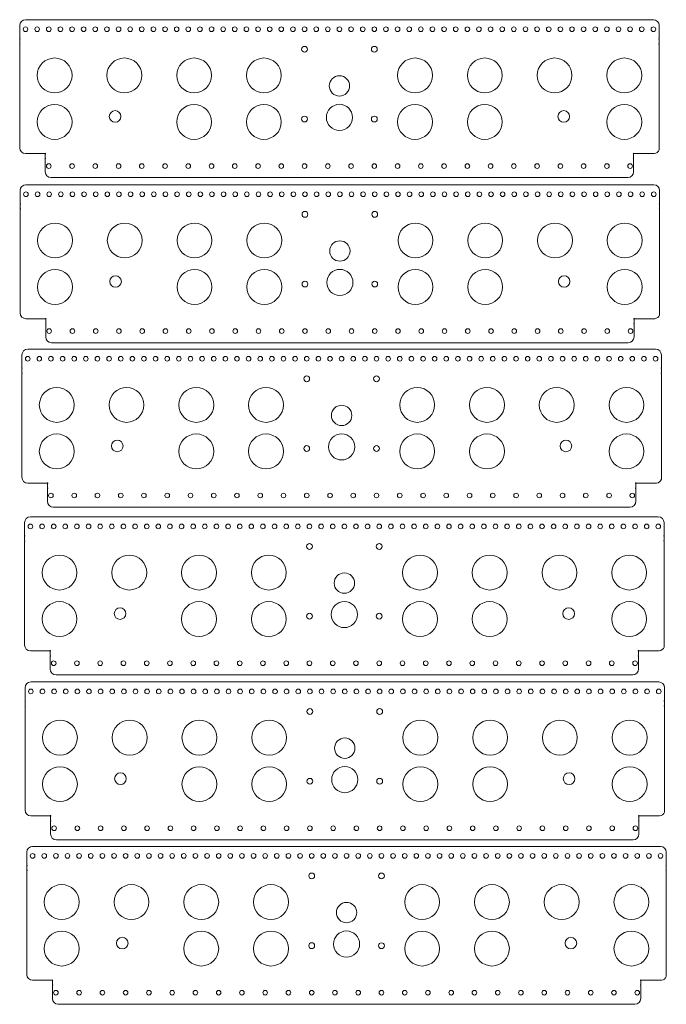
# Model space of a CAD drawing. Header units: inches. Extents: x -13 to 14.8, y -38.8 to 3.6.
import ezdxf

# ---------------------------------------------------------------- set-up
doc = ezdxf.new("R2010")
doc.units = ezdxf.units.IN
doc.header["$MEASUREMENT"] = 0

msp = doc.modelspace()

# ---------------------------------------------------------------- linework, layer by layer
at = {"color": 7, "linetype": 'Continuous', "lineweight": 15}
for p, q in [((-12.785, 3.558), (14.215, 3.558)), ((-13.035, 2.753), (-13.035, 3.308)), ((14.465, 3.308), (14.465, 2.753)), ((-13.035, 2.723), (-13.035, 2.541)), ((14.465, 2.541), (14.465, 2.723)), ((-13.035, 2.511), (-13.035, -1.954)), ((14.465, -2.039), (14.465, 2.511)), ((-12.785, -2.204), (-11.95, -2.204)), ((-11.935, -2.219), (-11.935, -2.401)), ((-11.935, -2.986), (-11.935, -2.431)), ((13.365, -2.401), (13.365, -2.219)), ((13.365, -2.431), (13.365, -2.986)), ((14.255, -2.204), (13.38, -2.204)), ((-11.685, -3.236), (13.115, -3.236)), ((-13.017, -4.346), (-13.017, -3.791)), ((-12.767, -3.541), (14.233, -3.541)), ((14.483, -3.791), (14.483, -4.346)), ((-13.017, -4.376), (-13.017, -4.558)), ((-13.017, -4.588), (-13.017, -9.053)), ((14.483, -4.558), (14.483, -4.376)), ((14.483, -9.138), (14.483, -4.588)), ((-12.767, -9.303), (-11.932, -9.303)), ((14.273, -9.303), (13.398, -9.303)), ((-11.917, -9.318), (-11.917, -9.5)), ((-11.917, -10.085), (-11.917, -9.53)), ((13.383, -9.5), (13.383, -9.318)), ((13.383, -9.53), (13.383, -10.085)), ((-11.667, -10.335), (13.133, -10.335)), ((-12.941, -11.418), (-12.941, -10.863)), ((-12.691, -10.613), (14.309, -10.613)), ((14.559, -10.863), (14.559, -11.418)), ((-12.941, -11.448), (-12.941, -11.63)), ((-12.941, -11.66), (-12.941, -16.125)), ((14.559, -11.63), (14.559, -11.448)), ((14.559, -16.211), (14.559, -11.66)), ((-12.691, -16.375), (-11.856, -16.375)), ((-11.841, -16.39), (-11.841, -16.572)), ((13.459, -16.572), (13.459, -16.39)), ((14.35, -16.375), (13.474, -16.375)), ((-11.841, -17.157), (-11.841, -16.602)), ((13.459, -16.602), (13.459, -17.157)), ((-11.591, -17.407), (13.209, -17.407)), ((-12.824, -18.63), (-12.824, -18.075)), ((-12.574, -17.825), (14.426, -17.825)), ((14.676, -18.075), (14.676, -18.63)), ((-12.824, -18.66), (-12.824, -18.842)), ((-12.824, -18.872), (-12.824, -23.337)), ((14.676, -18.842), (14.676, -18.66)), ((14.676, -23.423), (14.676, -18.872)), ((-12.574, -23.587), (-11.739, -23.587)), ((-11.724, -23.602), (-11.724, -23.785)), ((13.576, -23.785), (13.576, -23.602)), ((14.467, -23.587), (13.591, -23.587)), ((-11.724, -24.37), (-11.724, -23.815)), ((13.576, -23.815), (13.576, -24.37)), ((-12.556, -24.925), (14.444, -24.925)), ((-11.474, -24.62), (13.326, -24.62)), ((-12.806, -25.73), (-12.806, -25.175)), ((14.694, -25.175), (14.694, -25.73)), ((-12.806, -25.76), (-12.806, -25.942)), ((14.694, -25.942), (14.694, -25.76)), ((-12.806, -25.972), (-12.806, -30.437)), ((14.694, -30.522), (14.694, -25.972)), ((-12.556, -30.687), (-11.721, -30.687)), ((-11.706, -30.702), (-11.706, -30.884)), ((-11.706, -31.469), (-11.706, -30.914)), ((13.594, -30.884), (13.594, -30.702)), ((13.594, -30.914), (13.594, -31.469)), ((14.485, -30.687), (13.609, -30.687)), ((-11.456, -31.719), (13.344, -31.719)), ((-12.479, -31.997), (14.521, -31.997)), ((-12.729, -32.802), (-12.729, -32.247)), ((14.771, -32.247), (14.771, -32.802)), ((-12.729, -32.832), (-12.729, -33.014)), ((14.771, -33.014), (14.771, -32.832)), ((-12.729, -33.044), (-12.729, -37.509)), ((14.771, -37.595), (14.771, -33.044)), ((-12.479, -37.759), (-11.644, -37.759)), ((-11.629, -37.774), (-11.629, -37.956)), ((-11.629, -38.541), (-11.629, -37.986)), ((13.671, -37.956), (13.671, -37.774)), ((13.671, -37.986), (13.671, -38.541)), ((14.561, -37.759), (13.686, -37.759)), ((-11.379, -38.791), (13.421, -38.791))]:
    msp.add_line(p, q, dxfattribs=at)
for centre, radius in [((-12.785, 3.148), 0.1), ((-12.285, 3.148), 0.1), ((-11.785, 3.148), 0.1), ((-11.285, 3.148), 0.1), ((-10.785, 3.148), 0.1), ((-10.285, 3.148), 0.1), ((-9.785, 3.148), 0.1), ((-9.285, 3.148), 0.1), ((-8.785, 3.148), 0.1), ((-8.285, 3.148), 0.1), ((-7.785, 3.148), 0.1), ((-7.285, 3.148), 0.1), ((-6.785, 3.148), 0.1), ((-6.285, 3.148), 0.1), ((-5.785, 3.148), 0.1), ((-5.285, 3.148), 0.1), ((-4.785, 3.148), 0.1), ((-4.285, 3.148), 0.1), ((-3.785, 3.148), 0.1), ((-3.285, 3.148), 0.1), ((-2.785, 3.148), 0.1), ((-2.285, 3.148), 0.1), ((-1.785, 3.148), 0.1), ((-1.285, 3.148), 0.1), ((-0.785, 3.148), 0.1), ((-0.285, 3.148), 0.1), ((0.215, 3.148), 0.1), ((0.715, 3.148), 0.1), ((1.215, 3.148), 0.1), ((1.715, 3.148), 0.1), ((2.215, 3.148), 0.1), ((2.715, 3.148), 0.1), ((3.215, 3.148), 0.1), ((3.715, 3.148), 0.1), ((4.215, 3.148), 0.1), ((4.715, 3.148), 0.1), ((5.215, 3.148), 0.1), ((5.715, 3.148), 0.1), ((6.215, 3.148), 0.1), ((6.715, 3.148), 0.1), ((7.215, 3.148), 0.1), ((7.715, 3.148), 0.1), ((8.215, 3.148), 0.1), ((8.715, 3.148), 0.1), ((9.215, 3.148), 0.1), ((9.715, 3.148), 0.1), ((10.215, 3.148), 0.1), ((10.715, 3.148), 0.1), ((11.215, 3.148), 0.1), ((11.715, 3.148), 0.1), ((12.215, 3.148), 0.1), ((12.715, 3.148), 0.1), ((13.215, 3.148), 0.1), ((13.715, 3.148), 0.1), ((14.215, 3.148), 0.1), ((-0.785, 2.286), 0.125), ((2.215, 2.286), 0.125), ((-11.535, 1.161), 0.75), ((-8.535, 1.161), 0.75), ((-5.535, 1.161), 0.75), ((-2.535, 1.161), 0.75), ((3.965, 1.161), 0.75), ((6.965, 1.161), 0.75), ((9.965, 1.161), 0.75), ((12.965, 1.161), 0.75), ((0.715, 0.709), 0.438), ((-11.535, -0.839), 0.75), ((-8.932, -0.604), 0.25), ((-5.535, -0.839), 0.75), ((-2.535, -0.839), 0.75), ((0.715, -0.644), 0.562), ((3.965, -0.839), 0.75), ((6.965, -0.839), 0.75), ((10.361, -0.604), 0.25), ((12.965, -0.839), 0.75), ((-0.785, -0.714), 0.125), ((2.215, -0.714), 0.125), ((-11.785, -2.736), 0.1), ((-10.785, -2.736), 0.1), ((-9.785, -2.736), 0.1), ((-8.785, -2.736), 0.1), ((-7.785, -2.736), 0.1), ((-6.785, -2.736), 0.1), ((-5.785, -2.736), 0.1), ((-4.785, -2.736), 0.1), ((-3.785, -2.736), 0.1), ((-2.785, -2.736), 0.1), ((-1.785, -2.736), 0.1), ((-0.785, -2.736), 0.1), ((0.215, -2.736), 0.1), ((1.215, -2.736), 0.1), ((2.215, -2.736), 0.1), ((3.215, -2.736), 0.1), ((4.215, -2.736), 0.1), ((5.215, -2.736), 0.1), ((6.215, -2.736), 0.1), ((7.215, -2.736), 0.1), ((8.215, -2.736), 0.1), ((9.215, -2.736), 0.1), ((10.215, -2.736), 0.1), ((11.215, -2.736), 0.1), ((12.215, -2.736), 0.1), ((13.215, -2.736), 0.1), ((-12.767, -3.951), 0.1), ((-12.267, -3.951), 0.1), ((-11.767, -3.951), 0.1), ((-11.267, -3.951), 0.1), ((-10.767, -3.951), 0.1), ((-10.267, -3.951), 0.1), ((-9.767, -3.951), 0.1), ((-9.267, -3.951), 0.1), ((-8.767, -3.951), 0.1), ((-8.267, -3.951), 0.1), ((-7.767, -3.951), 0.1), ((-7.267, -3.951), 0.1), ((-6.767, -3.951), 0.1), ((-6.267, -3.951), 0.1), ((-5.767, -3.951), 0.1), ((-5.267, -3.951), 0.1), ((-4.767, -3.951), 0.1), ((-4.267, -3.951), 0.1), ((-3.767, -3.951), 0.1), ((-3.267, -3.951), 0.1), ((-2.767, -3.951), 0.1), ((-2.267, -3.951), 0.1), ((-1.767, -3.951), 0.1), ((-1.267, -3.951), 0.1), ((-0.767, -3.951), 0.1), ((-0.267, -3.951), 0.1), ((0.233, -3.951), 0.1), ((0.733, -3.951), 0.1), ((1.233, -3.951), 0.1), ((1.733, -3.951), 0.1), ((2.233, -3.951), 0.1), ((2.733, -3.951), 0.1), ((3.233, -3.951), 0.1), ((3.733, -3.951), 0.1), ((4.233, -3.951), 0.1), ((4.733, -3.951), 0.1), ((5.233, -3.951), 0.1), ((5.733, -3.951), 0.1), ((6.233, -3.951), 0.1), ((6.733, -3.951), 0.1), ((7.233, -3.951), 0.1), ((7.733, -3.951), 0.1), ((8.233, -3.951), 0.1), ((8.733, -3.951), 0.1), ((9.233, -3.951), 0.1), ((9.733, -3.951), 0.1), ((10.233, -3.951), 0.1), ((10.733, -3.951), 0.1), ((11.233, -3.951), 0.1), ((11.733, -3.951), 0.1), ((12.233, -3.951), 0.1), ((12.733, -3.951), 0.1), ((13.233, -3.951), 0.1), ((13.733, -3.951), 0.1), ((14.233, -3.951), 0.1), ((-0.767, -4.813), 0.125), ((2.233, -4.813), 0.125), ((-11.517, -5.938), 0.75), ((-8.517, -5.938), 0.75), ((-5.517, -5.938), 0.75), ((-2.517, -5.938), 0.75), ((3.983, -5.938), 0.75), ((6.983, -5.938), 0.75), ((9.983, -5.938), 0.75), ((12.983, -5.938), 0.75), ((0.733, -6.39), 0.438), ((-11.517, -7.938), 0.75), ((-5.517, -7.938), 0.75), ((-2.517, -7.938), 0.75), ((0.733, -7.743), 0.562), ((3.983, -7.938), 0.75), ((6.983, -7.938), 0.75), ((12.983, -7.938), 0.75), ((-8.914, -7.703), 0.25), ((10.379, -7.703), 0.25), ((-0.767, -7.813), 0.125), ((2.233, -7.813), 0.125), ((-11.767, -9.835), 0.1), ((-10.767, -9.835), 0.1), ((-9.767, -9.835), 0.1), ((-8.767, -9.835), 0.1), ((-7.767, -9.835), 0.1), ((-6.767, -9.835), 0.1), ((-5.767, -9.835), 0.1), ((-4.767, -9.835), 0.1), ((-3.767, -9.835), 0.1), ((-2.767, -9.835), 0.1), ((-1.767, -9.835), 0.1), ((-0.767, -9.835), 0.1), ((0.233, -9.835), 0.1), ((1.233, -9.835), 0.1), ((2.233, -9.835), 0.1), ((3.233, -9.835), 0.1), ((4.233, -9.835), 0.1), ((5.233, -9.835), 0.1), ((6.233, -9.835), 0.1), ((7.233, -9.835), 0.1), ((8.233, -9.835), 0.1), ((9.233, -9.835), 0.1), ((10.233, -9.835), 0.1), ((11.233, -9.835), 0.1), ((12.233, -9.835), 0.1), ((13.233, -9.835), 0.1), ((-12.691, -11.023), 0.1), ((-12.191, -11.023), 0.1), ((-11.691, -11.023), 0.1), ((-11.191, -11.023), 0.1), ((-10.691, -11.023), 0.1), ((-10.191, -11.023), 0.1), ((-9.691, -11.023), 0.1), ((-9.191, -11.023), 0.1), ((-8.691, -11.023), 0.1), ((-8.191, -11.023), 0.1), ((-7.691, -11.023), 0.1), ((-7.191, -11.023), 0.1), ((-6.691, -11.023), 0.1), ((-6.191, -11.023), 0.1), ((-5.691, -11.023), 0.1), ((-5.191, -11.023), 0.1), ((-4.691, -11.023), 0.1), ((-4.191, -11.023), 0.1), ((-3.691, -11.023), 0.1), ((-3.191, -11.023), 0.1), ((-2.691, -11.023), 0.1), ((-2.191, -11.023), 0.1), ((-1.691, -11.023), 0.1), ((-1.191, -11.023), 0.1), ((-0.691, -11.023), 0.1), ((-0.191, -11.023), 0.1), ((0.309, -11.023), 0.1), ((0.809, -11.023), 0.1), ((1.309, -11.023), 0.1), ((1.809, -11.023), 0.1), ((2.309, -11.023), 0.1), ((2.809, -11.023), 0.1), ((3.309, -11.023), 0.1), ((3.809, -11.023), 0.1), ((4.309, -11.023), 0.1), ((4.809, -11.023), 0.1), ((5.309, -11.023), 0.1), ((5.809, -11.023), 0.1), ((6.309, -11.023), 0.1), ((6.809, -11.023), 0.1), ((7.309, -11.023), 0.1), ((7.809, -11.023), 0.1), ((8.309, -11.023), 0.1), ((8.809, -11.023), 0.1), ((9.309, -11.023), 0.1), ((9.809, -11.023), 0.1), ((10.309, -11.023), 0.1), ((10.809, -11.023), 0.1), ((11.309, -11.023), 0.1), ((11.809, -11.023), 0.1), ((12.309, -11.023), 0.1), ((12.809, -11.023), 0.1), ((13.309, -11.023), 0.1), ((13.809, -11.023), 0.1), ((14.309, -11.023), 0.1), ((-0.691, -11.886), 0.125), ((2.309, -11.886), 0.125), ((-11.441, -13.01), 0.75), ((-8.441, -13.01), 0.75), ((-5.441, -13.01), 0.75), ((-2.441, -13.01), 0.75), ((4.059, -13.01), 0.75), ((7.059, -13.01), 0.75), ((10.059, -13.01), 0.75), ((13.059, -13.01), 0.75), ((0.809, -13.462), 0.438), ((-11.441, -15.01), 0.75), ((-5.441, -15.01), 0.75), ((-2.441, -15.01), 0.75), ((0.809, -14.815), 0.562), ((4.059, -15.01), 0.75), ((7.059, -15.01), 0.75), ((13.059, -15.01), 0.75), ((-8.838, -14.775), 0.25), ((-0.691, -14.886), 0.125), ((2.309, -14.886), 0.125), ((10.456, -14.775), 0.25), ((-11.691, -16.907), 0.1), ((-10.691, -16.907), 0.1), ((-9.691, -16.907), 0.1), ((-8.691, -16.907), 0.1), ((-7.691, -16.907), 0.1), ((-6.691, -16.907), 0.1), ((-5.691, -16.907), 0.1), ((-4.691, -16.907), 0.1), ((-3.691, -16.907), 0.1), ((-2.691, -16.907), 0.1), ((-1.691, -16.907), 0.1), ((-0.691, -16.907), 0.1), ((0.309, -16.907), 0.1), ((1.309, -16.907), 0.1), ((2.309, -16.907), 0.1), ((3.309, -16.907), 0.1), ((4.309, -16.907), 0.1), ((5.309, -16.907), 0.1), ((6.309, -16.907), 0.1), ((7.309, -16.907), 0.1), ((8.309, -16.907), 0.1), ((9.309, -16.907), 0.1), ((10.309, -16.907), 0.1), ((11.309, -16.907), 0.1), ((12.309, -16.907), 0.1), ((13.309, -16.907), 0.1), ((-12.574, -18.235), 0.1), ((-12.074, -18.235), 0.1), ((-11.574, -18.235), 0.1), ((-11.074, -18.235), 0.1), ((-10.574, -18.235), 0.1), ((-10.074, -18.235), 0.1), ((-9.574, -18.235), 0.1), ((-9.074, -18.235), 0.1), ((-8.574, -18.235), 0.1), ((-8.074, -18.235), 0.1), ((-7.574, -18.235), 0.1), ((-7.074, -18.235), 0.1), ((-6.574, -18.235), 0.1), ((-6.074, -18.235), 0.1), ((-5.574, -18.235), 0.1), ((-5.074, -18.235), 0.1), ((-4.574, -18.235), 0.1), ((-4.074, -18.235), 0.1), ((-3.574, -18.235), 0.1), ((-3.074, -18.235), 0.1), ((-2.574, -18.235), 0.1), ((-2.074, -18.235), 0.1), ((-1.574, -18.235), 0.1), ((-1.074, -18.235), 0.1), ((-0.574, -18.235), 0.1), ((-0.074, -18.235), 0.1), ((0.426, -18.235), 0.1), ((0.926, -18.235), 0.1), ((1.426, -18.235), 0.1), ((1.926, -18.235), 0.1), ((2.426, -18.235), 0.1), ((2.926, -18.235), 0.1), ((3.426, -18.235), 0.1), ((3.926, -18.235), 0.1), ((4.426, -18.235), 0.1), ((4.926, -18.235), 0.1), ((5.426, -18.235), 0.1), ((5.926, -18.235), 0.1), ((6.426, -18.235), 0.1), ((6.926, -18.235), 0.1), ((7.426, -18.235), 0.1), ((7.926, -18.235), 0.1), ((8.426, -18.235), 0.1), ((8.926, -18.235), 0.1), ((9.426, -18.235), 0.1), ((9.926, -18.235), 0.1), ((10.426, -18.235), 0.1), ((10.926, -18.235), 0.1), ((11.426, -18.235), 0.1), ((11.926, -18.235), 0.1), ((12.426, -18.235), 0.1), ((12.926, -18.235), 0.1), ((13.426, -18.235), 0.1), ((13.926, -18.235), 0.1), ((14.426, -18.235), 0.1), ((-0.574, -19.098), 0.125), ((2.426, -19.098), 0.125), ((-11.324, -20.222), 0.75), ((-8.324, -20.222), 0.75), ((-5.324, -20.222), 0.75), ((-2.324, -20.222), 0.75), ((4.176, -20.222), 0.75), ((7.176, -20.222), 0.75), ((10.176, -20.222), 0.75), ((13.176, -20.222), 0.75), ((0.926, -20.674), 0.438), ((-11.324, -22.222), 0.75), ((-5.324, -22.222), 0.75), ((-2.324, -22.222), 0.75), ((0.926, -22.027), 0.562), ((4.176, -22.222), 0.75), ((7.176, -22.222), 0.75), ((13.176, -22.222), 0.75), ((-8.72, -21.987), 0.25), ((-0.574, -22.098), 0.125), ((2.426, -22.098), 0.125), ((10.573, -21.987), 0.25), ((-11.574, -24.12), 0.1), ((-10.574, -24.12), 0.1), ((-9.574, -24.12), 0.1), ((-8.574, -24.12), 0.1), ((-7.574, -24.12), 0.1), ((-6.574, -24.12), 0.1), ((-5.574, -24.12), 0.1), ((-4.574, -24.12), 0.1), ((-3.574, -24.12), 0.1), ((-2.574, -24.12), 0.1), ((-1.574, -24.12), 0.1), ((-0.574, -24.12), 0.1), ((0.426, -24.12), 0.1), ((1.426, -24.12), 0.1), ((2.426, -24.12), 0.1), ((3.426, -24.12), 0.1), ((4.426, -24.12), 0.1), ((5.426, -24.12), 0.1), ((6.426, -24.12), 0.1), ((7.426, -24.12), 0.1), ((8.426, -24.12), 0.1), ((9.426, -24.12), 0.1), ((10.426, -24.12), 0.1), ((11.426, -24.12), 0.1), ((12.426, -24.12), 0.1), ((13.426, -24.12), 0.1), ((-12.556, -25.335), 0.1), ((-12.056, -25.335), 0.1), ((-11.556, -25.335), 0.1), ((-11.056, -25.335), 0.1), ((-10.556, -25.335), 0.1), ((-10.056, -25.335), 0.1), ((-9.556, -25.335), 0.1), ((-9.056, -25.335), 0.1), ((-8.556, -25.335), 0.1), ((-8.056, -25.335), 0.1), ((-7.556, -25.335), 0.1), ((-7.056, -25.335), 0.1), ((-6.556, -25.335), 0.1), ((-6.056, -25.335), 0.1), ((-5.556, -25.335), 0.1), ((-5.056, -25.335), 0.1), ((-4.556, -25.335), 0.1), ((-4.056, -25.335), 0.1), ((-3.556, -25.335), 0.1), ((-3.056, -25.335), 0.1), ((-2.556, -25.335), 0.1), ((-2.056, -25.335), 0.1), ((-1.556, -25.335), 0.1), ((-1.056, -25.335), 0.1), ((-0.556, -25.335), 0.1), ((-0.056, -25.335), 0.1), ((0.444, -25.335), 0.1), ((0.944, -25.335), 0.1), ((1.444, -25.335), 0.1), ((1.944, -25.335), 0.1), ((2.444, -25.335), 0.1), ((2.944, -25.335), 0.1), ((3.444, -25.335), 0.1), ((3.944, -25.335), 0.1), ((4.444, -25.335), 0.1), ((4.944, -25.335), 0.1), ((5.444, -25.335), 0.1), ((5.944, -25.335), 0.1), ((6.444, -25.335), 0.1), ((6.944, -25.335), 0.1), ((7.444, -25.335), 0.1), ((7.944, -25.335), 0.1), ((8.444, -25.335), 0.1), ((8.944, -25.335), 0.1), ((9.444, -25.335), 0.1), ((9.944, -25.335), 0.1), ((10.444, -25.335), 0.1), ((10.944, -25.335), 0.1), ((11.444, -25.335), 0.1), ((11.944, -25.335), 0.1), ((12.444, -25.335), 0.1), ((12.944, -25.335), 0.1), ((13.444, -25.335), 0.1), ((13.944, -25.335), 0.1), ((14.444, -25.335), 0.1), ((-0.556, -26.197), 0.125), ((2.444, -26.197), 0.125), ((-11.306, -27.322), 0.75), ((-8.306, -27.322), 0.75), ((-5.306, -27.322), 0.75), ((-2.306, -27.322), 0.75), ((4.194, -27.322), 0.75), ((7.194, -27.322), 0.75), ((10.194, -27.322), 0.75), ((13.194, -27.322), 0.75), ((0.944, -27.774), 0.438), ((-11.306, -29.322), 0.75), ((-5.306, -29.322), 0.75), ((-2.306, -29.322), 0.75), ((0.944, -29.127), 0.562), ((4.194, -29.322), 0.75), ((7.194, -29.322), 0.75), ((13.194, -29.322), 0.75), ((-8.702, -29.087), 0.25), ((-0.556, -29.197), 0.125), ((2.444, -29.197), 0.125), ((10.591, -29.087), 0.25), ((-11.556, -31.219), 0.1), ((-10.556, -31.219), 0.1), ((-9.556, -31.219), 0.1), ((-8.556, -31.219), 0.1), ((-7.556, -31.219), 0.1), ((-6.556, -31.219), 0.1), ((-5.556, -31.219), 0.1), ((-4.556, -31.219), 0.1), ((-3.556, -31.219), 0.1), ((-2.556, -31.219), 0.1), ((-1.556, -31.219), 0.1), ((-0.556, -31.219), 0.1), ((0.444, -31.219), 0.1), ((1.444, -31.219), 0.1), ((2.444, -31.219), 0.1), ((3.444, -31.219), 0.1), ((4.444, -31.219), 0.1), ((5.444, -31.219), 0.1), ((6.444, -31.219), 0.1), ((7.444, -31.219), 0.1), ((8.444, -31.219), 0.1), ((9.444, -31.219), 0.1), ((10.444, -31.219), 0.1), ((11.444, -31.219), 0.1), ((12.444, -31.219), 0.1), ((13.444, -31.219), 0.1), ((-12.479, -32.407), 0.1), ((-11.979, -32.407), 0.1), ((-11.479, -32.407), 0.1), ((-10.979, -32.407), 0.1), ((-10.479, -32.407), 0.1), ((-9.979, -32.407), 0.1), ((-9.479, -32.407), 0.1), ((-8.979, -32.407), 0.1), ((-8.479, -32.407), 0.1), ((-7.979, -32.407), 0.1), ((-7.479, -32.407), 0.1), ((-6.979, -32.407), 0.1), ((-6.479, -32.407), 0.1), ((-5.979, -32.407), 0.1), ((-5.479, -32.407), 0.1), ((-4.979, -32.407), 0.1), ((-4.479, -32.407), 0.1), ((-3.979, -32.407), 0.1), ((-3.479, -32.407), 0.1), ((-2.979, -32.407), 0.1), ((-2.479, -32.407), 0.1), ((-1.979, -32.407), 0.1), ((-1.479, -32.407), 0.1), ((-0.979, -32.407), 0.1), ((-0.479, -32.407), 0.1), ((0.021, -32.407), 0.1), ((0.521, -32.407), 0.1), ((1.021, -32.407), 0.1), ((1.521, -32.407), 0.1), ((2.021, -32.407), 0.1), ((2.521, -32.407), 0.1), ((3.021, -32.407), 0.1), ((3.521, -32.407), 0.1), ((4.021, -32.407), 0.1), ((4.521, -32.407), 0.1), ((5.021, -32.407), 0.1), ((5.521, -32.407), 0.1), ((6.021, -32.407), 0.1), ((6.521, -32.407), 0.1), ((7.021, -32.407), 0.1), ((7.521, -32.407), 0.1), ((8.021, -32.407), 0.1), ((8.521, -32.407), 0.1), ((9.021, -32.407), 0.1), ((9.521, -32.407), 0.1), ((10.021, -32.407), 0.1), ((10.521, -32.407), 0.1), ((11.021, -32.407), 0.1), ((11.521, -32.407), 0.1), ((12.021, -32.407), 0.1), ((12.521, -32.407), 0.1), ((13.021, -32.407), 0.1), ((13.521, -32.407), 0.1), ((14.021, -32.407), 0.1), ((14.521, -32.407), 0.1), ((-0.479, -33.269), 0.125), ((2.521, -33.269), 0.125), ((-11.229, -34.394), 0.75), ((-8.229, -34.394), 0.75), ((-5.229, -34.394), 0.75), ((-2.229, -34.394), 0.75), ((4.271, -34.394), 0.75), ((7.271, -34.394), 0.75), ((10.271, -34.394), 0.75), ((13.271, -34.394), 0.75), ((1.021, -34.846), 0.438), ((-11.229, -36.394), 0.75), ((-8.626, -36.159), 0.25), ((-5.229, -36.394), 0.75), ((-2.229, -36.394), 0.75), ((1.021, -36.199), 0.562), ((4.271, -36.394), 0.75), ((7.271, -36.394), 0.75), ((10.667, -36.159), 0.25), ((13.271, -36.394), 0.75), ((-0.479, -36.269), 0.125), ((2.521, -36.27), 0.125), ((-11.479, -38.291), 0.1), ((-10.479, -38.291), 0.1), ((-9.479, -38.291), 0.1), ((-8.479, -38.291), 0.1), ((-7.479, -38.291), 0.1), ((-6.479, -38.291), 0.1), ((-5.479, -38.291), 0.1), ((-4.479, -38.291), 0.1), ((-3.479, -38.291), 0.1), ((-2.479, -38.291), 0.1), ((-1.479, -38.291), 0.1), ((-0.479, -38.291), 0.1), ((0.521, -38.291), 0.1), ((1.521, -38.291), 0.1), ((2.521, -38.291), 0.1), ((3.521, -38.291), 0.1), ((4.521, -38.291), 0.1), ((5.521, -38.291), 0.1), ((6.521, -38.291), 0.1), ((7.521, -38.291), 0.1), ((8.521, -38.291), 0.1), ((9.521, -38.291), 0.1), ((10.521, -38.291), 0.1), ((11.521, -38.291), 0.1), ((12.521, -38.291), 0.1), ((13.521, -38.291), 0.1)]:
    msp.add_circle(centre, radius, dxfattribs=at)
for centre, radius, start, end in [((-12.785, 3.308), 0.25, 90, 180), ((14.215, 3.308), 0.25, 0, 90), ((-13.035, 2.738), 0.015, 270, 90), ((-13.035, 2.526), 0.015, 270, 90), ((14.465, 2.738), 0.015, 90, 270), ((14.465, 2.526), 0.015, 90, 270), ((-12.785, -1.954), 0.25, 180, 270), ((14.229, -1.955), 0.25, 275.9399, 340.3052), ((-11.935, -2.204), 0.015, 270, 180), ((-11.935, -2.416), 0.015, 270, 90), ((13.365, -2.204), 0.015, 360, 270), ((13.365, -2.416), 0.015, 90, 270), ((-11.685, -2.986), 0.25, 180, 270), ((13.115, -2.986), 0.25, 270, 0), ((-12.767, -3.791), 0.25, 90, 180), ((14.233, -3.791), 0.25, 0, 90), ((-13.017, -4.361), 0.015, 270, 90), ((-13.017, -4.573), 0.015, 270, 90), ((14.483, -4.361), 0.015, 90, 270), ((14.483, -4.573), 0.015, 90, 270), ((-12.767, -9.053), 0.25, 180, 270), ((-11.917, -9.303), 0.015, 270, 180), ((13.383, -9.303), 0.015, 360, 270), ((14.247, -9.054), 0.25, 275.9399, 340.3052), ((-11.917, -9.515), 0.015, 270, 90), ((13.383, -9.515), 0.015, 90, 270), ((-11.667, -10.085), 0.25, 180, 270), ((13.133, -10.085), 0.25, 270, 0), ((-12.691, -10.863), 0.25, 90, 180), ((14.309, -10.863), 0.25, 0, 90), ((-12.941, -11.433), 0.015, 270, 90), ((14.559, -11.433), 0.015, 90, 270), ((-12.941, -11.645), 0.015, 270, 90), ((14.559, -11.645), 0.015, 90, 270), ((-12.691, -16.125), 0.25, 180, 270), ((-11.841, -16.375), 0.015, 270, 180), ((13.459, -16.375), 0.015, 360, 270), ((14.324, -16.127), 0.25, 275.9399, 340.3052), ((-11.841, -16.587), 0.015, 270, 90), ((13.459, -16.587), 0.015, 90, 270), ((-11.591, -17.157), 0.25, 180, 270), ((13.209, -17.157), 0.25, 270, 0), ((-12.574, -18.075), 0.25, 90, 180), ((14.426, -18.075), 0.25, 0, 90), ((-12.824, -18.645), 0.015, 270, 90), ((14.676, -18.645), 0.015, 90, 270), ((-12.824, -18.857), 0.015, 270, 90), ((14.676, -18.857), 0.015, 90, 270), ((-12.574, -23.337), 0.25, 180, 270), ((-11.724, -23.587), 0.015, 270, 180), ((13.576, -23.587), 0.015, 360, 270), ((14.441, -23.339), 0.25, 275.9399, 340.3052), ((-11.724, -23.8), 0.015, 270, 90), ((13.576, -23.8), 0.015, 90, 270), ((-11.474, -24.37), 0.25, 180, 270), ((13.326, -24.37), 0.25, 270, 0), ((-12.556, -25.175), 0.25, 90, 180), ((14.444, -25.175), 0.25, 0, 90), ((-12.806, -25.745), 0.015, 270, 90), ((14.694, -25.745), 0.015, 90, 270), ((-12.806, -25.957), 0.015, 270, 90), ((14.694, -25.957), 0.015, 90, 270), ((-12.556, -30.437), 0.25, 180, 270), ((-11.706, -30.687), 0.015, 270, 180), ((-11.706, -30.899), 0.015, 270, 90), ((13.594, -30.687), 0.015, 360, 270), ((13.594, -30.899), 0.015, 90, 270), ((14.459, -30.438), 0.25, 275.9399, 340.3052), ((-11.456, -31.469), 0.25, 180, 270), ((13.344, -31.469), 0.25, 270, 0), ((-12.479, -32.247), 0.25, 90, 180), ((14.521, -32.247), 0.25, 0, 90), ((-12.729, -32.817), 0.015, 270, 90), ((-12.729, -33.029), 0.015, 270, 90), ((14.771, -32.817), 0.015, 90, 270), ((14.771, -33.029), 0.015, 90, 270), ((-12.479, -37.509), 0.25, 180, 270), ((14.535, -37.51), 0.25, 275.9399, 340.3052), ((-11.629, -37.759), 0.015, 270, 180), ((-11.629, -37.971), 0.015, 270, 90), ((13.671, -37.759), 0.015, 360, 270), ((13.671, -37.971), 0.015, 90, 270), ((-11.379, -38.541), 0.25, 180, 270), ((13.421, -38.541), 0.25, 270, 0)]:
    msp.add_arc(centre, radius, start, end, dxfattribs=at)

doc.saveas('drawing.dxf')
